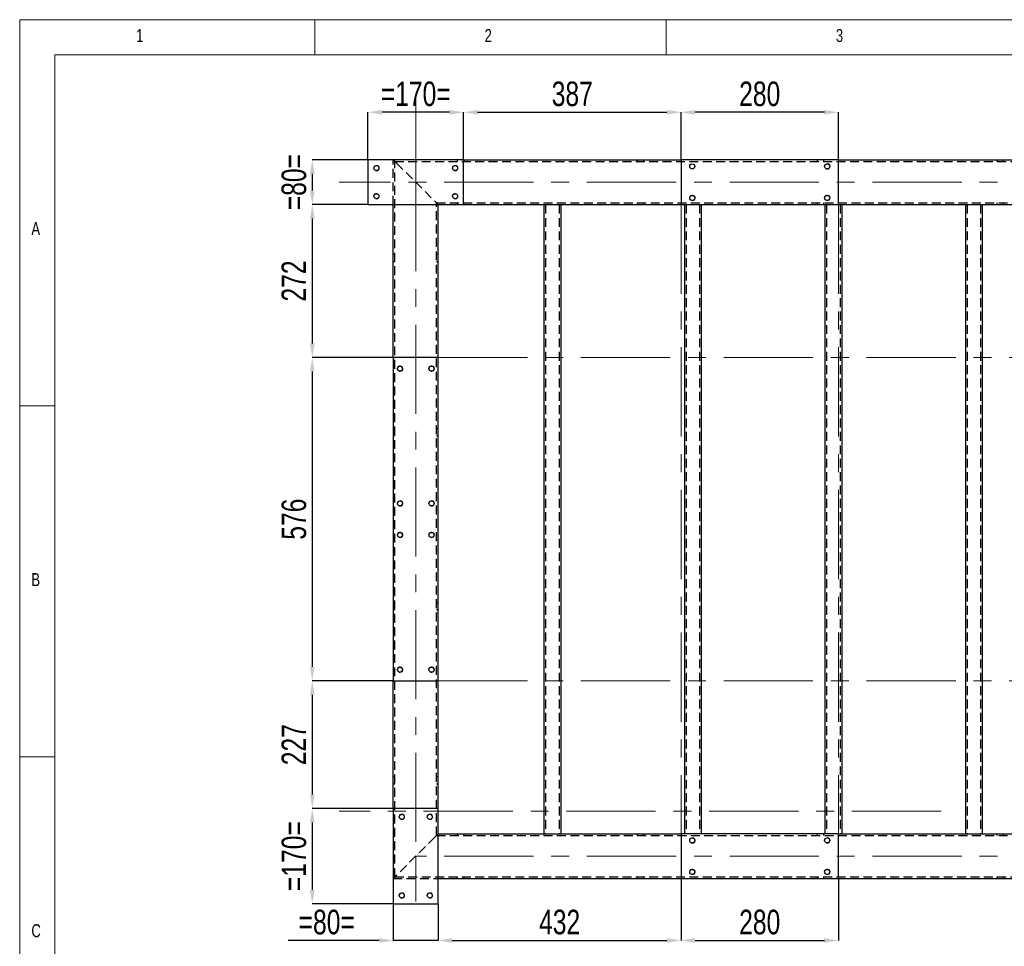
# Model space of a CAD drawing. Header units: millimetres. Extents: x 5 to 589, y 5 to 415.
# Tile 6 of 18: x 5 to 145, y 283 to 415. Entities that reach past the tile are written whole.
import ezdxf

# ---------------------------------------------------------------- set-up
doc = ezdxf.new("R2010")
doc.units = ezdxf.units.MM
doc.header["$PDSIZE"] = -1
doc.linetypes.add('CENTERX2', pattern=[20.32, 12.7, -2.54, 2.54, -2.54])
doc.linetypes.add('HIDDEN', pattern=[1.905, 1.27, -0.635])
for name, color, linetype in [('COTES', 1, 'Continuous'), ('NOTES', 6, 'Continuous'), ('TRAIT-FINS', 9, 'Continuous'), ('TRAIT-MIXTES', 3, 'CENTERX2'), ('TRAIT-TIRET', 2, 'HIDDEN')]:
    doc.layers.add(name, color=color, linetype=linetype)
doc.layers.add('TRAIT-FORT', color=4, linetype='Continuous', lineweight=25)
doc.styles.add('SLDTEXTSTYLE0', font='TXT', dxfattribs={"width": 0.75})
doc.dimstyles.new('SLDDIMSTYLE0', dxfattribs={"dimtxt": 3.5, "dimasz": 2, "dimexe": 0, "dimexo": 0.0625, "dimgap": 0.875, "dimtad": 1, "dimlfac": 12.5, "dimrnd": 1e-09, "dimzin": 12, "dimdsep": 46, "dimtxsty": 'SLDTEXTSTYLE0', "dimsah": 1, "dimcen": 0.09, "dimadec": 0, "dimazin": 3, "dimtfac": 1, "dimtofl": 0, "dimtmove": 0, "dimatfit": 3, "dimfxl": 1, "dimfrac": 2, "dimtolj": 1, "dimtzin": 12, "dimarcsym": 0})
doc.dimstyles.new('SLDDIMSTYLE1', dxfattribs={"dimtxt": 3.5, "dimasz": 2, "dimexe": 0, "dimexo": 0.0625, "dimgap": 0.875, "dimtad": 1, "dimlfac": 12.5, "dimrnd": 1e-09, "dimzin": 12, "dimdsep": 46, "dimtxsty": 'SLDTEXTSTYLE0', "dimsah": 1, "dimcen": 0.09, "dimadec": 0, "dimazin": 3, "dimtfac": 1, "dimtmove": 0, "dimatfit": 0, "dimfxl": 1, "dimfrac": 2, "dimtolj": 1, "dimtzin": 12, "dimarcsym": 0})

# ---------------------------------------------------------------- blocks, each defined once
blk = doc.blocks.new('_D_22')
at = {"layer": 'COTES', "color": 0, "lineweight": -2, "transparency": 16777216}
for p, q in [((54.57, 395.12), (54.57, 401.81)), ((66.17, 401.81), (56.57, 401.81)), ((68.17, 395.12), (68.17, 401.81))]:
    blk.add_line(p, q, dxfattribs=at)
at = {"layer": 'COTES', "color": 0, "transparency": 16777216}
for points in [[(56.57, 402.14), (56.57, 401.48), (54.57, 401.81)], [(66.17, 402.14), (66.17, 401.48), (68.17, 401.81)]]:
    blk.add_solid(points, dxfattribs=at)
at = {"layer": 'Defpoints', "color": 0, "transparency": 16777216}
for p in [(54.57, 401.81), (54.57, 395.06), (68.17, 395.06)]:
    blk.add_point(p, dxfattribs=at)
at = {"layer": 'COTES', "color": 0, "transparency": 16777216, "insert": (61.37, 406.19), "char_height": 3.5, "attachment_point": 2, "style": 'SLDTEXTSTYLE0'}
blk.add_mtext('\\A1;=170=', dxfattribs=at)
blk = doc.blocks.new('_D_23')
at = {"layer": 'COTES', "color": 0, "lineweight": -2, "transparency": 16777216}
for p, q in [((99.13, 395.12), (99.13, 401.81)), ((119.53, 401.81), (101.13, 401.81)), ((121.53, 395.12), (121.53, 401.81))]:
    blk.add_line(p, q, dxfattribs=at)
at = {"layer": 'COTES', "color": 0, "transparency": 16777216}
for points in [[(101.13, 402.14), (101.13, 401.48), (99.13, 401.81)], [(119.53, 402.14), (119.53, 401.48), (121.53, 401.81)]]:
    blk.add_solid(points, dxfattribs=at)
at = {"layer": 'Defpoints', "color": 0, "transparency": 16777216}
for p in [(99.13, 401.81), (99.13, 395.06), (121.53, 395.06)]:
    blk.add_point(p, dxfattribs=at)
at = {"layer": 'COTES', "color": 0, "transparency": 16777216, "insert": (110.33, 406.19), "char_height": 3.5, "attachment_point": 2, "style": 'SLDTEXTSTYLE0'}
blk.add_mtext('\\A1;280', dxfattribs=at)
blk = doc.blocks.new('_D_27')
at = {"layer": 'COTES', "color": 0, "lineweight": -2, "transparency": 16777216}
for p, q in [((68.17, 395.12), (68.17, 401.81)), ((70.17, 401.81), (97.13, 401.81)), ((99.13, 395.12), (99.13, 401.81))]:
    blk.add_line(p, q, dxfattribs=at)
at = {"layer": 'COTES', "color": 0, "transparency": 16777216}
for points in [[(70.17, 402.14), (70.17, 401.48), (68.17, 401.81)], [(97.13, 402.14), (97.13, 401.48), (99.13, 401.81)]]:
    blk.add_solid(points, dxfattribs=at)
at = {"layer": 'Defpoints', "color": 0, "transparency": 16777216}
for p in [(99.13, 401.81), (68.17, 395.06), (99.13, 395.06)]:
    blk.add_point(p, dxfattribs=at)
at = {"layer": 'COTES', "color": 0, "transparency": 16777216, "insert": (83.65, 406.19), "char_height": 3.5, "attachment_point": 2, "style": 'SLDTEXTSTYLE0'}
blk.add_mtext('\\A1;387', dxfattribs=at)
blk = doc.blocks.new('_D_29')
at = {"layer": 'COTES', "color": 0, "lineweight": -2, "transparency": 16777216}
for p, q in [((58.17, 289), (58.17, 283.85)), ((64.57, 289), (64.57, 283.85)), ((56.17, 283.85), (43.23, 283.85)), ((64.57, 283.85), (58.17, 283.85)), ((66.57, 283.85), (68.57, 283.85))]:
    blk.add_line(p, q, dxfattribs=at)
at = {"layer": 'COTES', "color": 0, "transparency": 16777216}
for points in [[(56.17, 284.19), (56.17, 283.52), (58.17, 283.85)], [(66.57, 284.19), (66.57, 283.52), (64.57, 283.85)]]:
    blk.add_solid(points, dxfattribs=at)
at = {"layer": 'Defpoints', "color": 0, "transparency": 16777216}
for p in [(58.17, 289.06), (64.57, 289.06), (64.57, 283.85)]:
    blk.add_point(p, dxfattribs=at)
at = {"layer": 'COTES', "color": 0, "transparency": 16777216, "insert": (48.7, 288.23), "char_height": 3.5, "attachment_point": 2, "style": 'SLDTEXTSTYLE0'}
blk.add_mtext('\\A1;=80=', dxfattribs=at)
blk = doc.blocks.new('_D_30')
at = {"layer": 'COTES', "color": 0, "lineweight": -2, "transparency": 16777216}
for p, q in [((99.13, 292.6), (99.13, 283.85)), ((121.53, 292.6), (121.53, 283.85)), ((101.13, 283.85), (119.53, 283.85))]:
    blk.add_line(p, q, dxfattribs=at)
at = {"layer": 'COTES', "color": 0, "transparency": 16777216}
for points in [[(101.13, 284.19), (101.13, 283.52), (99.13, 283.85)], [(119.53, 284.19), (119.53, 283.52), (121.53, 283.85)]]:
    blk.add_solid(points, dxfattribs=at)
at = {"layer": 'Defpoints', "color": 0, "transparency": 16777216}
for p in [(99.13, 292.66), (121.53, 292.66), (121.53, 283.85)]:
    blk.add_point(p, dxfattribs=at)
at = {"layer": 'COTES', "color": 0, "transparency": 16777216, "insert": (110.33, 288.23), "char_height": 3.5, "attachment_point": 2, "style": 'SLDTEXTSTYLE0'}
blk.add_mtext('\\A1;280', dxfattribs=at)
blk = doc.blocks.new('_D_35')
at = {"layer": 'COTES', "color": 0, "lineweight": -2, "transparency": 16777216}
for p, q in [((99.13, 292.6), (99.13, 283.85)), ((64.57, 289), (64.57, 283.85)), ((66.57, 283.85), (97.13, 283.85))]:
    blk.add_line(p, q, dxfattribs=at)
at = {"layer": 'COTES', "color": 0, "transparency": 16777216}
for points in [[(66.57, 284.19), (66.57, 283.52), (64.57, 283.85)], [(97.13, 284.19), (97.13, 283.52), (99.13, 283.85)]]:
    blk.add_solid(points, dxfattribs=at)
at = {"layer": 'Defpoints', "color": 0, "transparency": 16777216}
for p in [(99.13, 292.66), (64.57, 289.06), (99.13, 283.85)]:
    blk.add_point(p, dxfattribs=at)
at = {"layer": 'COTES', "color": 0, "transparency": 16777216, "insert": (81.85, 288.23), "char_height": 3.5, "attachment_point": 2, "style": 'SLDTEXTSTYLE0'}
blk.add_mtext('\\A1;432', dxfattribs=at)
blk = doc.blocks.new('_D_41')
at = {"layer": 'COTES', "color": 0, "lineweight": -2, "transparency": 16777216}
for p, q in [((54.51, 395.06), (46.65, 395.06)), ((46.65, 393.06), (46.65, 390.66)), ((54.51, 388.66), (46.65, 388.66))]:
    blk.add_line(p, q, dxfattribs=at)
at = {"layer": 'COTES', "color": 0, "transparency": 16777216}
for points in [[(46.31, 393.06), (46.98, 393.06), (46.65, 395.06)], [(46.31, 390.66), (46.98, 390.66), (46.65, 388.66)]]:
    blk.add_solid(points, dxfattribs=at)
at = {"layer": 'Defpoints', "color": 0, "transparency": 16777216}
for p in [(54.57, 395.06), (46.65, 388.66), (54.57, 388.66)]:
    blk.add_point(p, dxfattribs=at)
at = {"layer": 'COTES', "color": 0, "transparency": 16777216, "insert": (42.27, 391.86), "char_height": 3.5, "attachment_point": 2, "rotation": 90, "style": 'SLDTEXTSTYLE0'}
blk.add_mtext('\\A1;=80=', dxfattribs=at)
blk = doc.blocks.new('_D_42')
at = {"layer": 'COTES', "color": 0, "lineweight": -2, "transparency": 16777216}
for p, q in [((58.11, 366.9), (46.65, 366.9)), ((46.65, 364.9), (46.65, 322.82)), ((58.11, 320.82), (46.65, 320.82))]:
    blk.add_line(p, q, dxfattribs=at)
at = {"layer": 'COTES', "color": 0, "transparency": 16777216}
for points in [[(46.31, 364.9), (46.98, 364.9), (46.65, 366.9)], [(46.31, 322.82), (46.98, 322.82), (46.65, 320.82)]]:
    blk.add_solid(points, dxfattribs=at)
at = {"layer": 'Defpoints', "color": 0, "transparency": 16777216}
for p in [(58.17, 366.9), (46.65, 320.82), (58.17, 320.82)]:
    blk.add_point(p, dxfattribs=at)
at = {"layer": 'COTES', "color": 0, "transparency": 16777216, "insert": (42.27, 343.86), "char_height": 3.5, "attachment_point": 2, "rotation": 90, "style": 'SLDTEXTSTYLE0'}
blk.add_mtext('\\A1;576', dxfattribs=at)
blk = doc.blocks.new('_D_43')
at = {"layer": 'COTES', "color": 0, "lineweight": -2, "transparency": 16777216}
for p, q in [((54.51, 388.66), (46.65, 388.66)), ((46.65, 386.66), (46.65, 368.9)), ((58.11, 366.9), (46.65, 366.9))]:
    blk.add_line(p, q, dxfattribs=at)
at = {"layer": 'COTES', "color": 0, "transparency": 16777216}
for points in [[(46.31, 386.66), (46.98, 386.66), (46.65, 388.66)], [(46.31, 368.9), (46.98, 368.9), (46.65, 366.9)]]:
    blk.add_solid(points, dxfattribs=at)
at = {"layer": 'Defpoints', "color": 0, "transparency": 16777216}
for p in [(54.57, 388.66), (46.65, 366.9), (58.17, 366.9)]:
    blk.add_point(p, dxfattribs=at)
at = {"layer": 'COTES', "color": 0, "transparency": 16777216, "insert": (42.27, 377.78), "char_height": 3.5, "attachment_point": 2, "rotation": 90, "style": 'SLDTEXTSTYLE0'}
blk.add_mtext('\\A1;272', dxfattribs=at)
blk = doc.blocks.new('_D_44')
at = {"layer": 'COTES', "color": 0, "lineweight": -2, "transparency": 16777216}
for p, q in [((58.11, 302.66), (46.65, 302.66)), ((46.65, 300.66), (46.65, 291.06)), ((58.11, 289.06), (46.65, 289.06))]:
    blk.add_line(p, q, dxfattribs=at)
at = {"layer": 'COTES', "color": 0, "transparency": 16777216}
for points in [[(46.31, 300.66), (46.98, 300.66), (46.65, 302.66)], [(46.31, 291.06), (46.98, 291.06), (46.65, 289.06)]]:
    blk.add_solid(points, dxfattribs=at)
at = {"layer": 'Defpoints', "color": 0, "transparency": 16777216}
for p in [(58.17, 302.66), (46.65, 289.06), (58.17, 289.06)]:
    blk.add_point(p, dxfattribs=at)
at = {"layer": 'COTES', "color": 0, "transparency": 16777216, "insert": (42.27, 295.86), "char_height": 3.5, "attachment_point": 2, "rotation": 90, "style": 'SLDTEXTSTYLE0'}
blk.add_mtext('\\A1;=170=', dxfattribs=at)
blk = doc.blocks.new('_D_45')
at = {"layer": 'COTES', "color": 0, "lineweight": -2, "transparency": 16777216}
for p, q in [((58.11, 320.82), (46.65, 320.82)), ((46.65, 318.82), (46.65, 304.66)), ((58.11, 302.66), (46.65, 302.66))]:
    blk.add_line(p, q, dxfattribs=at)
at = {"layer": 'COTES', "color": 0, "transparency": 16777216}
for points in [[(46.31, 318.82), (46.98, 318.82), (46.65, 320.82)], [(46.31, 304.66), (46.98, 304.66), (46.65, 302.66)]]:
    blk.add_solid(points, dxfattribs=at)
at = {"layer": 'Defpoints', "color": 0, "transparency": 16777216}
for p in [(58.17, 320.82), (46.65, 302.66), (58.17, 302.66)]:
    blk.add_point(p, dxfattribs=at)
at = {"layer": 'COTES', "color": 0, "transparency": 16777216, "insert": (42.27, 311.74), "char_height": 3.5, "attachment_point": 2, "rotation": 90, "style": 'SLDTEXTSTYLE0'}
blk.add_mtext('\\A1;227', dxfattribs=at)

msp = doc.modelspace()

# ---------------------------------------------------------------- linework, layer by layer
at = {"lineweight": 18}
for p, q in [((589, 415), (5, 415)), ((5, 415), (5, 5)), ((47, 410), (47, 415)), ((97, 415), (97, 410)), ((584, 410), (10, 410)), ((10, 410), (10, 10)), ((10, 360), (5, 360)), ((5, 310), (10, 310))]:
    msp.add_line(p, q, dxfattribs=at)
at = {"layer": 'TRAIT-FINS', "lineweight": 18}
for centre in [(55.77008, 393.85759), (66.97008, 393.85759), (119.93008, 394.09759), (55.77008, 389.85759), (66.97008, 389.85759), (100.73008, 389.61759), (119.93008, 389.61759), (59.13008, 365.29759), (63.61008, 365.29759), (59.13008, 346.09759), (63.61008, 346.09759), (59.13008, 341.61759), (63.61008, 341.61759), (59.13008, 322.41759), (63.61008, 322.41759), (59.37008, 301.45759), (63.37008, 301.45759), (100.73008, 298.09759), (119.93008, 298.09759), (100.73008, 293.61759), (119.93008, 293.61759), (59.37008, 290.25759), (63.37008, 290.25759)]:
    msp.add_arc(centre, 0.4, 255, 195, dxfattribs=at)
at = {"layer": 'TRAIT-FORT', "lineweight": 25}
for p, q in [((54.57002, 395.05755), (54.57002, 388.65756)), ((68.17002, 395.05755), (54.57002, 395.05755)), ((68.17002, 395.05755), (99.1301, 395.05755)), ((68.17002, 388.65756), (68.17002, 395.05755)), ((121.53001, 395.05755), (99.1301, 395.05755)), ((99.1301, 395.05755), (99.1301, 388.65756)), ((121.53001, 395.05755), (160.57008, 395.05755)), ((121.53001, 388.65756), (121.53001, 395.05755)), ((54.57002, 388.65756), (68.17002, 388.65756)), ((58.17002, 366.89761), (58.17002, 388.65756)), ((64.57002, 366.89761), (64.57002, 388.65756)), ((68.17002, 388.65756), (99.1301, 388.65756)), ((79.61015, 388.65756), (79.61015, 299.05764)), ((82.01005, 388.65756), (82.01005, 299.05764)), ((99.1301, 388.65756), (121.53001, 388.65756)), ((99.61015, 388.65756), (99.61015, 299.05764)), ((102.01005, 388.65756), (102.01005, 299.05764)), ((119.61015, 388.65756), (119.61015, 299.05764)), ((121.53001, 388.65756), (160.57008, 388.65756)), ((122.01005, 388.65756), (122.01005, 299.05764)), ((139.61015, 388.65756), (139.61015, 299.05764)), ((142.01005, 388.65756), (142.01005, 299.05764)), ((58.17002, 366.89761), (58.17002, 320.81759)), ((64.57002, 366.89761), (58.17002, 366.89761)), ((64.57002, 320.81759), (64.57002, 366.89761)), ((58.17002, 302.65765), (58.17002, 320.81759)), ((58.17002, 320.81759), (64.57002, 320.81759)), ((64.57002, 302.65765), (64.57002, 320.81759)), ((64.57002, 302.65765), (58.17002, 302.65765)), ((58.17002, 302.65765), (58.17002, 289.05764)), ((64.57002, 289.05764), (64.57002, 302.65765)), ((64.57002, 299.05764), (99.1301, 299.05764)), ((121.53001, 299.05764), (99.1301, 299.05764)), ((99.1301, 299.05764), (99.1301, 292.65765)), ((121.53001, 299.05764), (160.57008, 299.05764)), ((121.53001, 292.65765), (121.53001, 299.05764)), ((64.57002, 292.65765), (99.1301, 292.65765)), ((99.1301, 292.65765), (121.53001, 292.65765)), ((121.53001, 292.65765), (160.57008, 292.65765)), ((58.17002, 289.05764), (64.57002, 289.05764))]:
    msp.add_line(p, q, dxfattribs=at)
for centre in [(55.77008, 393.85759), (66.97008, 393.85759), (100.73008, 394.09759), (119.93008, 394.09759), (55.77008, 389.85759), (66.97008, 389.85759), (100.73008, 389.61759), (119.93008, 389.61759), (59.13008, 365.29759), (63.61008, 365.29759), (59.13008, 346.09759), (63.61008, 346.09759), (59.13008, 341.61759), (63.61008, 341.61759), (59.13008, 322.41759), (63.61008, 322.41759), (59.37008, 301.45759), (63.37008, 301.45759), (100.73008, 298.09759), (119.93008, 298.09759), (100.73008, 293.61759), (119.93008, 293.61759), (59.37008, 290.25759), (63.37008, 290.25759)]:
    msp.add_circle(centre, 0.36, dxfattribs=at)
at = {"layer": 'TRAIT-MIXTES', "lineweight": 18}
for p, q in [((61.37008, 391.85759), (61.37008, 403.96231)), ((260.99936, 391.85759), (50.49263, 391.85759)), ((61.37008, 391.85759), (61.37008, 295.85759)), ((99.13008, 388.65759), (99.13008, 299.05759)), ((121.53008, 388.65759), (121.53008, 299.05759)), ((64.57008, 366.89759), (238.97008, 366.89759)), ((64.57008, 320.81759), (239.45008, 320.81759)), ((136.15746, 302.25759), (50.49263, 302.25759)), ((61.37008, 295.85759), (61.37008, 289.41141)), ((260.99936, 295.85759), (61.37008, 295.85759))]:
    msp.add_line(p, q, dxfattribs=at)
at = {"layer": 'TRAIT-TIRET'}
for p, q in [((58.17002, 388.65756), (58.17002, 395.05755)), ((58.41004, 394.81753), (256.57014, 394.81753)), ((58.41004, 292.89752), (58.41004, 394.81753)), ((58.65006, 394.57766), (64.09013, 389.1376)), ((67.29005, 395.05755), (67.29005, 394.81753)), ((68.25013, 394.81753), (68.25013, 395.05755)), ((92.89002, 395.05755), (92.89002, 394.81753)), ((93.85011, 394.81753), (93.85011, 395.05755)), ((118.49015, 395.05755), (118.49015, 394.81753)), ((119.45008, 394.81753), (119.45008, 395.05755)), ((144.09013, 395.05755), (144.09013, 394.81753)), ((145.05006, 394.81753), (145.05006, 395.05755)), ((64.33015, 388.89758), (256.57014, 388.89758)), ((64.33015, 298.81762), (64.33015, 388.89758)), ((67.29005, 388.89758), (67.29005, 388.65756)), ((68.25013, 388.65756), (68.25013, 388.89758)), ((79.85001, 388.65756), (79.85001, 299.05764)), ((81.77003, 388.65756), (81.77003, 299.05764)), ((92.89002, 388.89758), (92.89002, 388.65756)), ((93.85011, 388.65756), (93.85011, 388.89758)), ((99.85001, 388.65756), (99.85001, 299.05764)), ((101.77003, 388.65756), (101.77003, 299.05764)), ((118.49015, 388.89758), (118.49015, 388.65756)), ((119.45008, 388.65756), (119.45008, 388.89758)), ((119.85001, 388.65756), (119.85001, 299.05764)), ((121.77003, 388.65756), (121.77003, 299.05764)), ((139.85001, 388.65756), (139.85001, 299.05764)), ((141.77003, 388.65756), (141.77003, 299.05764)), ((144.09013, 388.89758), (144.09013, 388.65756)), ((145.05006, 388.65756), (145.05006, 388.89758)), ((58.41004, 381.53765), (58.17002, 381.53765)), ((64.57002, 381.53765), (64.33015, 381.53765)), ((58.17002, 380.57757), (58.41004, 380.57757)), ((64.33015, 380.57757), (64.57002, 380.57757)), ((58.41004, 356.73754), (58.17002, 356.73754)), ((64.57002, 356.73754), (64.33015, 356.73754)), ((58.17002, 355.77761), (58.41004, 355.77761)), ((64.33015, 355.77761), (64.57002, 355.77761)), ((58.41004, 331.93759), (58.17002, 331.93759)), ((58.17002, 330.97766), (58.41004, 330.97766)), ((64.57002, 331.93759), (64.33015, 331.93759)), ((64.33015, 330.97766), (64.57002, 330.97766)), ((58.41004, 307.13763), (58.17002, 307.13763)), ((64.57002, 307.13763), (64.33015, 307.13763)), ((58.17002, 306.17755), (58.41004, 306.17755)), ((64.33015, 306.17755), (64.57002, 306.17755)), ((64.09013, 298.5776), (58.65006, 293.13754)), ((64.33015, 298.81762), (256.57014, 298.81762)), ((67.29005, 299.05764), (67.29005, 298.81762)), ((68.25013, 298.81762), (68.25013, 299.05764)), ((92.89002, 299.05764), (92.89002, 298.81762)), ((93.85011, 298.81762), (93.85011, 299.05764)), ((118.49015, 299.05764), (118.49015, 298.81762)), ((119.45008, 298.81762), (119.45008, 299.05764)), ((144.09013, 299.05764), (144.09013, 298.81762)), ((145.05006, 298.81762), (145.05006, 299.05764)), ((58.41004, 292.89752), (256.57014, 292.89752)), ((67.29005, 292.89752), (67.29005, 292.65765)), ((68.25013, 292.65765), (68.25013, 292.89752)), ((92.89002, 292.89752), (92.89002, 292.65765)), ((93.85011, 292.65765), (93.85011, 292.89752)), ((118.49015, 292.89752), (118.49015, 292.65765)), ((119.45008, 292.65765), (119.45008, 292.89752)), ((144.09013, 292.89752), (144.09013, 292.65765)), ((145.05006, 292.65765), (145.05006, 292.89752)), ((58.17002, 292.65765), (64.57002, 292.65765))]:
    msp.add_line(p, q, dxfattribs=at)
at = {"layer": 'TRAIT-TIRET', "flags": 128}
for points in [[(64.09013, 389.1376), (64.18366, 389.04391), (64.27384, 388.95388), (64.3567, 388.87087), (64.42948, 388.79824), (64.48914, 388.73843), (64.53355, 388.69418), (64.56086, 388.66686), (64.57002, 388.65756)], [(64.09013, 389.1376), (64.18366, 389.04391), (64.27384, 388.95388), (64.3567, 388.87087), (64.42948, 388.79824), (64.48914, 388.73843), (64.53355, 388.69418), (64.56086, 388.66686), (64.57002, 388.65756)], [(64.57002, 299.05764), (64.56086, 299.04833), (64.53355, 299.02102), (64.48914, 298.97662), (64.42948, 298.91696), (64.3567, 298.84432), (64.27384, 298.76132), (64.18366, 298.67129), (64.09013, 298.5776)], [(64.57002, 299.05764), (64.56086, 299.04833), (64.53355, 299.02102), (64.48914, 298.97662), (64.42948, 298.91696), (64.3567, 298.84432), (64.27384, 298.76132), (64.18366, 298.67129), (64.09013, 298.5776)]]:
    msp.add_lwpolyline(points, dxfattribs=at)
at = {"layer": 'TRAIT-TIRET'}
for centre, radius, start, end in [((20.41884, 356.81432), 53.73729, 44.6472443, 45.3709708), ((65.20847, 401.61819), 9.62194, 222.9877426, 227.0304726), ((65.20847, 286.097), 9.62194, 132.9695275, 137.0122573)]:
    msp.add_arc(centre, radius, start, end, dxfattribs=at)

# ---------------------------------------------------------------- texts
at = {"layer": 'NOTES', "char_height": 1.85208, "attachment_point": 1, "style": 'SLDTEXTSTYLE0'}
for s, insert in [('1', (21.58334, 413.66802)), ('2', (71.16667, 413.66802)), ('3', (121.16667, 413.66802)), ('A', (6.66667, 386.16802)), ('B', (6.66667, 336.16802)), ('C', (6.66667, 286.16802))]:
    msp.add_mtext(s, dxfattribs=dict(at, insert=insert))

# ---------------------------------------------------------------- dimensions: what is measured, and where the dimension line sits
at = {"layer": 'COTES'}
for base, p1, p2, dimstyle, picture, middle in [((54.57008, 401.81058), (68.17008, 395.05759), (54.57008, 395.05759), 'SLDDIMSTYLE0', '_D_22', (61.37008, 401.81058)), ((64.57008, 283.85491), (58.17008, 289.05759), (64.57008, 289.05759), 'SLDDIMSTYLE1', '_D_29', (48.70133, 283.85491))]:
    dim = msp.add_linear_dim(base=base, p1=p1, p2=p2, text='=<>=', dimstyle=dimstyle, dxfattribs=at)
    dim.commit()
    dim.dimension.update_dxf_attribs({"geometry": picture, "text_midpoint": middle, "dimtype": 160})
for base, p1, p2, picture, middle in [((99.13008, 401.81058), (68.17008, 395.05759), (99.13008, 395.05759), '_D_27', (83.65008, 401.81058)), ((99.13008, 283.85491), (64.57008, 289.05759), (99.13008, 292.65759), '_D_35', (81.85008, 283.85491))]:
    dim = msp.add_linear_dim(base=base, p1=p1, p2=p2, dimstyle='SLDDIMSTYLE0', dxfattribs=at)
    dim.commit()
    dim.dimension.update_dxf_attribs({"geometry": picture, "text_midpoint": middle, "dimtype": 160})
for base, p1, p2, angle, picture, middle in [((99.13008, 401.81058), (121.53008, 395.05759), (99.13008, 395.05759), 0, '_D_23', (110.33008, 401.81058)), ((46.64719, 366.89759), (54.57008, 388.65759), (58.17008, 366.89759), 90, '_D_43', (46.64719, 377.77759)), ((46.64719, 320.81759), (58.17008, 366.89759), (58.17008, 320.81759), 90, '_D_42', (46.64719, 343.85759)), ((46.64719, 302.65759), (58.17008, 320.81759), (58.17008, 302.65759), 90, '_D_45', (46.64719, 311.73759)), ((121.53008, 283.85491), (99.13008, 292.65759), (121.53008, 292.65759), 0, '_D_30', (110.33008, 283.85491))]:
    dim = msp.add_linear_dim(base=base, p1=p1, p2=p2, angle=angle, dimstyle='SLDDIMSTYLE0', dxfattribs=at)
    dim.commit()
    dim.dimension.update_dxf_attribs({"geometry": picture, "text_midpoint": middle, "dimtype": 160})
for base, p1, p2, dimstyle, picture, middle in [((46.64719, 388.65759), (54.57008, 395.05759), (54.57008, 388.65759), 'SLDDIMSTYLE1', '_D_41', (46.64719, 391.85759)), ((46.64719, 289.05759), (58.17008, 302.65759), (58.17008, 289.05759), 'SLDDIMSTYLE0', '_D_44', (46.64719, 295.85759))]:
    dim = msp.add_linear_dim(base=base, p1=p1, p2=p2, angle=90, text='=<>=', dimstyle=dimstyle, dxfattribs=at)
    dim.commit()
    dim.dimension.update_dxf_attribs({"geometry": picture, "text_midpoint": middle, "dimtype": 160})

doc.saveas('drawing.dxf')
